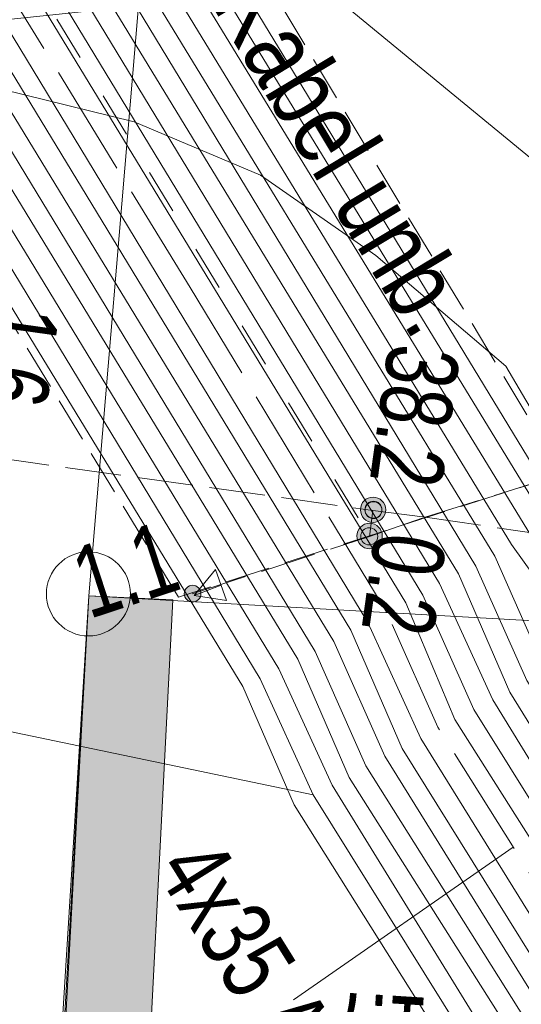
# Model space of a CAD drawing. Header units: metres. Extents: x -740 to 758, y -633 to 854.
# Tile 223 of 256: x -395.13 to -391.4, y 268.32 to 275.63. Entities that reach past the tile are written whole.
import ezdxf

# ---------------------------------------------------------------- set-up
doc = ezdxf.new("R2010")
doc.units = ezdxf.units.M
doc.header["$MEASUREMENT"] = 0
for name, pattern in [('333_125', [0.4576, 0.3328, -0.1248]), ('333_333', [0.6656, 0.3328, -0.3328]), ('416_125', [0.5408, 0.416, -0.1248]), ('832_208', [1.04, 0.832, -0.208])]:
    doc.linetypes.add(name, pattern=pattern)
for name, color, linetype in [('Grundkarte.LOVION', 7, 'Continuous'), ('Strom.LOVION', 7, 'Continuous'), ('StromBemass.LOVION', 7, 'Continuous'), ('Telko.LOVION', 7, 'Continuous')]:
    doc.layers.add(name, color=color, linetype=linetype)
doc.styles.add('ERSTELLTER_STIL_1', font='arial.ttf')

msp = doc.modelspace()

# ---------------------------------------------------------------- hatches: boundary and pattern name
at = {"layer": 'Grundkarte.LOVION', "linetype": 'Continuous', "lineweight": 18}
msp.add_hatch(color=254, dxfattribs=at).paths.add_polyline_path([(-389.4905, 266.1198), (-394.2434, 266.3644), (-393.9895, 271.3251), (-394.6129, 271.3528), (-394.9209, 265.7366), (-389.5125, 265.4378)])
at = {"layer": 'StromBemass.LOVION', "linetype": 'Continuous', "lineweight": 13}
for points in [[(-392.4286, 271.9334), (-392.4217, 271.9429), (-392.416, 271.9533), (-392.4117, 271.9643), (-392.4088, 271.9757), (-392.4074, 271.9874), (-392.4074, 271.9992), (-392.4089, 272.0109), (-392.4119, 272.0223), (-392.4163, 272.0333), (-392.422, 272.0436), (-392.4289, 272.0531), (-392.437, 272.0617), (-392.4462, 272.0692), (-392.4561, 272.0755), (-392.4668, 272.0805), (-392.4781, 272.0841), (-392.4897, 272.0862), (-392.5014, 272.0869), (-392.5132, 272.0862), (-392.5248, 272.0839), (-392.536, 272.0802), (-392.5466, 272.0752), (-392.5566, 272.0688), (-392.5656, 272.0613), (-392.5737, 272.0527), (-392.5806, 272.0431), (-392.5862, 272.0327), (-392.5906, 272.0218), (-392.5934, 272.0103), (-392.5949, 271.9986), (-392.5949, 271.9868), (-392.5933, 271.9751), (-392.5904, 271.9637), (-392.586, 271.9527), (-392.5803, 271.9424), (-392.5733, 271.9329), (-392.5652, 271.9243), (-392.5561, 271.9168), (-392.5461, 271.9106), (-392.5354, 271.9056), (-392.5242, 271.902), (-392.5126, 271.8998), (-392.5008, 271.8991), (-392.4891, 271.8999), (-392.4775, 271.9021), (-392.4663, 271.9058), (-392.4556, 271.9108), (-392.4457, 271.9172), (-392.4366, 271.9247)], [(-392.4493, 271.9528), (-392.4446, 271.9593), (-392.4408, 271.9662), (-392.4379, 271.9736), (-392.4359, 271.9814), (-392.435, 271.9893), (-392.435, 271.9972), (-392.436, 272.0051), (-392.438, 272.0128), (-392.441, 272.0202), (-392.4448, 272.0271), (-392.4495, 272.0336), (-392.455, 272.0393), (-392.4611, 272.0444), (-392.4679, 272.0486), (-392.4751, 272.052), (-392.4826, 272.0544), (-392.4905, 272.0559), (-392.4984, 272.0564), (-392.5063, 272.0559), (-392.5142, 272.0543), (-392.5217, 272.0519), (-392.5289, 272.0484), (-392.5356, 272.0442), (-392.5417, 272.0391), (-392.5471, 272.0333), (-392.5518, 272.0268), (-392.5556, 272.0198), (-392.5585, 272.0124), (-392.5605, 272.0047), (-392.5614, 271.9968), (-392.5614, 271.9888), (-392.5604, 271.981), (-392.5584, 271.9733), (-392.5554, 271.9659), (-392.5516, 271.9589), (-392.5469, 271.9525), (-392.5414, 271.9467), (-392.5353, 271.9417), (-392.5285, 271.9374), (-392.5213, 271.934), (-392.5138, 271.9316), (-392.5059, 271.9301), (-392.498, 271.9297), (-392.4901, 271.9302), (-392.4822, 271.9317), (-392.4747, 271.9342), (-392.4675, 271.9376), (-392.4608, 271.9419), (-392.4547, 271.947)], [(-392.449, 271.9501), (-392.4444, 271.9565), (-392.4406, 271.9634), (-392.4377, 271.9707), (-392.4358, 271.9784), (-392.4348, 271.9862), (-392.4348, 271.9941), (-392.4358, 272.0019), (-392.4378, 272.0095), (-392.4408, 272.0169), (-392.4446, 272.0238), (-392.4492, 272.0301), (-392.4547, 272.0359), (-392.4607, 272.0409), (-392.4674, 272.0451), (-392.4746, 272.0484), (-392.4821, 272.0508), (-392.4898, 272.0523), (-392.4977, 272.0527), (-392.5056, 272.0522), (-392.5133, 272.0507), (-392.5208, 272.0483), (-392.5279, 272.0449), (-392.5346, 272.0406), (-392.5406, 272.0356), (-392.546, 272.0298), (-392.5506, 272.0234), (-392.5544, 272.0165), (-392.5573, 272.0092), (-392.5592, 272.0015), (-392.5602, 271.9937), (-392.5602, 271.9858), (-392.5591, 271.978), (-392.5572, 271.9704), (-392.5542, 271.963), (-392.5504, 271.9561), (-392.5458, 271.9498), (-392.5403, 271.944), (-392.5342, 271.939), (-392.5276, 271.9348), (-392.5204, 271.9315), (-392.5129, 271.9291), (-392.5052, 271.9276), (-392.4973, 271.9272), (-392.4894, 271.9277), (-392.4817, 271.9292), (-392.4742, 271.9316), (-392.4671, 271.935), (-392.4604, 271.9393), (-392.4544, 271.9443)], [(-392.4539, 271.7382), (-392.4469, 271.7478), (-392.4413, 271.7582), (-392.4369, 271.7693), (-392.434, 271.7808), (-392.4326, 271.7925), (-392.4326, 271.8044), (-392.4341, 271.8161), (-392.4371, 271.8276), (-392.4415, 271.8386), (-392.4473, 271.8489), (-392.4543, 271.8585), (-392.4624, 271.8671), (-392.4715, 271.8746), (-392.4816, 271.881), (-392.4923, 271.886), (-392.5036, 271.8896), (-392.5152, 271.8918), (-392.5271, 271.8925), (-392.5389, 271.8917), (-392.5505, 271.8894), (-392.5618, 271.8857), (-392.5725, 271.8807), (-392.5824, 271.8743), (-392.5916, 271.8667), (-392.5996, 271.858), (-392.6066, 271.8484), (-392.6122, 271.838), (-392.6166, 271.827), (-392.6195, 271.8155), (-392.6209, 271.8038), (-392.6209, 271.7919), (-392.6194, 271.7802), (-392.6164, 271.7687), (-392.612, 271.7577), (-392.6062, 271.7473), (-392.5992, 271.7378), (-392.5911, 271.7292), (-392.582, 271.7216), (-392.5719, 271.7153), (-392.5612, 271.7103), (-392.5499, 271.7067), (-392.5383, 271.7045), (-392.5264, 271.7038), (-392.5146, 271.7046), (-392.503, 271.7068), (-392.4917, 271.7105), (-392.481, 271.7156), (-392.4711, 271.722), (-392.462, 271.7296)], [(-392.4804, 271.7551), (-392.4757, 271.7615), (-392.4719, 271.7685), (-392.469, 271.7759), (-392.467, 271.7836), (-392.4661, 271.7915), (-392.4661, 271.7995), (-392.4671, 271.8074), (-392.4691, 271.8151), (-392.4721, 271.8225), (-392.4759, 271.8294), (-392.4806, 271.8359), (-392.4861, 271.8416), (-392.4922, 271.8467), (-392.499, 271.8509), (-392.5062, 271.8543), (-392.5137, 271.8567), (-392.5216, 271.8582), (-392.5295, 271.8587), (-392.5375, 271.8582), (-392.5453, 271.8566), (-392.5528, 271.8542), (-392.56, 271.8507), (-392.5667, 271.8465), (-392.5728, 271.8414), (-392.5783, 271.8356), (-392.5829, 271.8291), (-392.5867, 271.8221), (-392.5896, 271.8147), (-392.5916, 271.807), (-392.5926, 271.7991), (-392.5925, 271.7911), (-392.5915, 271.7832), (-392.5895, 271.7755), (-392.5866, 271.7682), (-392.5827, 271.7612), (-392.578, 271.7548), (-392.5725, 271.749), (-392.5664, 271.7439), (-392.5597, 271.7397), (-392.5524, 271.7363), (-392.5449, 271.7339), (-392.537, 271.7324), (-392.5291, 271.732), (-392.5212, 271.7325), (-392.5134, 271.734), (-392.5058, 271.7365), (-392.4986, 271.7399), (-392.4919, 271.7442), (-392.4858, 271.7493)], [(-393.7938, 271.3302), (-393.7892, 271.3366), (-393.7855, 271.3434), (-393.7826, 271.3507), (-393.7807, 271.3582), (-393.7798, 271.366), (-393.7798, 271.3738), (-393.7808, 271.3815), (-393.7827, 271.3891), (-393.7856, 271.3963), (-393.7894, 271.4031), (-393.794, 271.4094), (-393.7994, 271.4151), (-393.8054, 271.4201), (-393.812, 271.4242), (-393.8191, 271.4275), (-393.8265, 271.4299), (-393.8342, 271.4313), (-393.842, 271.4318), (-393.8497, 271.4313), (-393.8574, 271.4298), (-393.8648, 271.4274), (-393.8719, 271.424), (-393.8784, 271.4198), (-393.8844, 271.4148), (-393.8898, 271.4091), (-393.8943, 271.4028), (-393.8981, 271.396), (-393.9009, 271.3887), (-393.9028, 271.3811), (-393.9038, 271.3734), (-393.9037, 271.3656), (-393.9027, 271.3579), (-393.9008, 271.3503), (-393.8979, 271.3431), (-393.8941, 271.3362), (-393.8895, 271.3299), (-393.8841, 271.3243), (-393.8781, 271.3193), (-393.8715, 271.3152), (-393.8644, 271.3119), (-393.857, 271.3095), (-393.8494, 271.308), (-393.8416, 271.3076), (-393.8338, 271.3081), (-393.8261, 271.3096), (-393.8187, 271.312), (-393.8117, 271.3154), (-393.8051, 271.3196), (-393.7991, 271.3245)]]:
    msp.add_hatch(color=7, dxfattribs=at).paths.add_polyline_path(points)

# ---------------------------------------------------------------- linework, layer by layer
at = {"layer": 'Grundkarte.LOVION', "color": 253, "linetype": 'Continuous', "lineweight": 18}
msp.add_lwpolyline([(-373.7598, 266.6529), (-373.5257, 270.6067), (-388.9725, 271.4018), (-389.2713, 265.9934), (-389.4791, 266.0027), (-394.9346, 266.1786), (-394.6129, 271.3528), (-394.2432, 275.7337), (-398.5439, 275.2836), (-400.6782, 275.0454), (-402.4026, 274.8472), (-405.9743, 274.498), (-407.8273, 274.4055), (-409.7974, 274.3016), (-411.741, 274.2298)], dxfattribs=at)
at = {"layer": 'Grundkarte.LOVION', "color": 8, "linetype": 'Continuous', "lineweight": 18}
for points in [[(-370.9864, 270.0274), (-394.6129, 271.3528), (-396.4756, 239.0138)], [(-396.4756, 239.0138), (-394.6129, 271.3528), (-370.9864, 270.0274)]]:
    msp.add_lwpolyline(points, dxfattribs=at)
at = {"layer": 'Grundkarte.LOVION', "color": 7, "linetype": 'Continuous', "lineweight": 13}
msp.add_lwpolyline([(-389.4905, 266.1198), (-389.5125, 265.4378), (-394.9209, 265.7366), (-394.6129, 271.3528), (-393.9895, 271.3251), (-394.2434, 266.3644)], close=True, dxfattribs=at)
at = {"layer": 'Grundkarte.LOVION', "color": 9, "linetype": 'Continuous', "lineweight": 18}
msp.add_circle((-394.6163, 271.3684), 0.3123, dxfattribs=at)
at = {"layer": 'Strom.LOVION', "color": 1, "linetype": 'Continuous', "lineweight": 18}
for points in [[(-406.6619, 289.8442), (-406.286, 289.7775), (-403.9044, 287.3355), (-399.809, 286.2582), (-396.6124, 285.7579), (-394.8532, 285.1467), (-394.6339, 285.0203), (-394.5743, 284.8636), (-394.854, 284.0974), (-396.4839, 280.9676), (-396.5995, 280.3357), (-396.6277, 280.1704), (-391.4729, 271.7337), (-391.2847, 271.4713), (-390.0028, 269.3947), (-389.5529, 269.0249), (-389.092, 268.9961)], [(-402.7691, 289.1756), (-397.4683, 287.8614), (-395.8451, 287.2812), (-395.4273, 286.9378), (-394.2498, 285.3239), (-394.1001, 284.8509), (-394.4666, 283.9136), (-396.0569, 280.8321), (-396.1029, 280.5468), (-396.1414, 280.3361), (-396.1489, 280.2615), (-391.0962, 271.9626), (-390.908, 271.7002), (-389.6641, 269.7086), (-389.3748, 269.4709), (-389.0631, 269.457)], [(-402.9896, 288.7107), (-397.4954, 287.5336), (-397.2818, 287.4658), (-396.0639, 286.9494), (-395.8607, 286.8363), (-394.4358, 285.2614), (-394.3876, 285.2218), (-394.2626, 284.8498), (-394.6055, 283.9739), (-396.1958, 280.8924), (-396.2907, 280.3511), (-396.3085, 280.2311), (-391.2076, 271.8926), (-389.7726, 269.6093), (-389.4191, 269.3188), (-389.0781, 269.3078)], [(-402.7532, 288.4087), (-397.6981, 287.1887), (-396.588, 286.8686), (-396.2827, 286.6177), (-394.6218, 285.1989), (-394.4961, 285.1225), (-394.425, 284.8486), (-394.7312, 284.0503), (-396.3479, 280.9366), (-396.437, 280.3368), (-396.4681, 280.2007), (-391.3322, 271.8065), (-391.1572, 271.5281), (-389.8811, 269.5101), (-389.4794, 269.1799), (-389.077, 269.1453)], [(-421.1172, 286.9974), (-414.9983, 286.3839), (-413.2912, 286.004), (-410.016, 285.3045), (-408.4082, 285.0332), (-405.4998, 284.6082), (-400.8211, 283.913), (-398.7684, 283.626), (-398.3077, 282.8435), (-398.7809, 279.9746), (-393.2003, 270.8111), (-392.8056, 269.9482), (-391.5938, 267.983), (-390.3565, 266.9661), (-389.2268, 266.8992)], [(-389.1819, 267.3469), (-390.1784, 267.4121), (-391.2551, 268.2969), (-392.413, 270.164), (-392.7916, 271.0136), (-397.8253, 279.27), (-398.3021, 280.0657), (-397.9669, 282.0788), (-397.8393, 282.8893), (-397.8829, 283.0328), (-398.529, 284.0484), (-400.7601, 284.3475), (-405.0496, 284.9921), (-408.3341, 285.4838), (-409.9258, 285.7419), (-414.892, 286.8081)], [(-412.6896, 286.048), (-409.985, 285.4406), (-408.3772, 285.1692), (-405.4848, 284.7574), (-400.8061, 284.0622), (-398.6789, 283.7677), (-398.1481, 282.8738), (-398.5782, 280.3195), (-398.6213, 280.005), (-393.0597, 270.884), (-392.6782, 270.005), (-391.4721, 268.0984), (-390.283, 267.1211), (-389.2119, 267.0485), (-386.5209, 266.883), (-386.2838, 266.8766), (-386.3731, 265.5231), (-386.8761, 256.4594), (-387.0386, 256.4583)], [(-406.4804, 285.8719), (-398.1735, 284.6447), (-396.6667, 284.3487), (-396.4768, 284.2195), (-396.3339, 283.9675), (-396.2267, 283.4755), (-396.3825, 282.4997), (-396.7873, 280.14), (-391.5974, 271.6476), (-391.2188, 270.798), (-390.2199, 269.1962), (-389.6574, 268.7339), (-389.1219, 268.6976)], [(-410.9223, 285.8071), (-409.9407, 285.5927), (-408.349, 285.3345), (-403.6118, 284.645), (-400.7751, 284.1982), (-398.6185, 283.9066), (-398.0235, 282.9599), (-397.9857, 282.8749), (-398.1754, 281.7924), (-398.4617, 280.0354), (-397.6349, 278.6827), (-392.9322, 270.9408), (-392.5536, 270.0911), (-391.3636, 268.1977), (-390.2227, 267.26), (-389.1969, 267.1977), (-386.522, 267.0455), (-386.1357, 267.0241), (-386.172, 266.4886), (-386.7574, 255.8503), (-387.0691, 255.8642)], [(-407.9885, 285.5767), (-403.3259, 284.8946), (-400.7451, 284.4967), (-398.4394, 284.1902), (-397.7583, 283.1188), (-397.6929, 282.9036), (-398.1425, 280.0961), (-397.9136, 279.7195), (-392.667, 271.0997), (-392.2855, 270.2208), (-391.1466, 268.3962), (-390.1181, 267.551), (-389.183, 267.5094)], [(-403.7776, 285.1313), (-401.861, 284.8753), (-398.2327, 284.3434), (-398.0513, 284.302), (-397.8406, 284.2635), (-397.6214, 284.1371), (-397.4653, 283.9012), (-397.4321, 283.7123), (-397.5258, 283.0086), (-397.6328, 282.2888), (-397.999, 280.1397), (-397.2611, 278.941), (-392.5396, 271.1565), (-392.1449, 270.2936), (-391.022, 268.4823), (-390.0739, 267.7031), (-389.1813, 267.6426)], [(-405.3091, 282.8092), (-404.409, 282.8233), (-400.3696, 282.9226), (-398.7356, 283.8952), (-397.5364, 284.175), (-396.9166, 283.8809), (-396.8058, 283.6553), (-396.5787, 283.1455), (-396.6247, 282.8602), (-396.804, 281.823), (-397.0133, 280.4873), (-397.0547, 280.3059), (-396.6347, 279.6377), (-391.7381, 271.5747), (-391.3595, 270.7251), (-390.3284, 269.0969), (-389.7178, 268.595), (-389.1076, 268.5512)], [(-402.1979, 282.7291), (-400.326, 282.7791), (-398.6789, 283.7677), (-397.5646, 284.0097), (-397.0251, 283.7817), (-396.7411, 283.1444), (-396.7739, 282.8752), (-396.9401, 281.8541), (-397.1758, 280.4862), (-397.2143, 280.2756), (-396.7214, 279.4666), (-391.8656, 271.518), (-391.4841, 270.639), (-390.4662, 268.9947), (-389.762, 268.4429), (-389.1225, 268.402)], [(-405.5308, 282.5067), (-404.4097, 282.5276), (-400.2956, 282.6195), (-398.6353, 283.6242), (-397.5796, 283.8604), (-397.1468, 283.6663), (-397.055, 283.4832), (-396.9007, 283.114), (-396.926, 282.9194), (-397.0893, 281.869), (-397.3382, 280.4851), (-397.3739, 280.2452), (-396.8489, 279.4098), (-392.0062, 271.4451), (-391.6115, 270.5822), (-390.5747, 268.8955), (-389.8355, 268.2879), (-389.1375, 268.2527)], [(-405.1915, 282.3625), (-404.3954, 282.3813), (-400.252, 282.476), (-398.5624, 283.4836), (-397.5785, 283.698), (-397.2525, 283.5377), (-397.1957, 283.4103), (-397.0471, 283.0997), (-397.0752, 282.9344), (-397.2546, 281.8972), (-397.4714, 280.4869), (-397.5335, 280.2148), (-396.9735, 279.3238), (-392.1308, 271.359), (-391.7522, 270.5094), (-390.6832, 268.7962), (-389.8958, 268.1491), (-389.1525, 268.1035)], [(-405.1621, 283.1191), (-402.9785, 283.1552), (-400.4568, 283.2097), (-399.8017, 283.6136), (-398.8448, 283.5003), (-398.4644, 282.7838), (-398.6691, 281.552), (-398.9405, 279.9442), (-398.0626, 278.5227), (-393.341, 270.7382), (-392.9463, 269.8754), (-391.7023, 267.8838), (-390.4007, 266.814), (-389.2418, 266.75), (-389.2125, 266.7528)], [(-403.702, 282.2422), (-400.2084, 282.3325), (-398.5188, 283.34), (-397.6066, 283.5327), (-397.361, 283.4385), (-397.3231, 283.3535), (-397.2067, 283.0693), (-397.2245, 282.9494), (-397.3907, 281.9282), (-397.6338, 280.4858), (-397.6798, 280.2005), (-397.098, 279.2377), (-392.2582, 271.3022), (-391.8928, 270.4365), (-390.7917, 268.6969), (-389.9401, 267.9969), (-389.1674, 267.9543)], [(-403.7603, 282.9901), (-401.1215, 283.056), (-400.4132, 283.0662), (-399.7581, 283.4701), (-398.9183, 283.3453), (-398.624, 282.7534), (-398.8034, 281.7162), (-399.0512, 280.1698), (-399.1001, 279.9138), (-398.1493, 278.3517), (-393.4685, 270.6814), (-393.087, 269.8025), (-391.8269, 267.7977), (-390.4611, 266.6751), (-389.2275, 266.6036)], [(-446.8752, 279.4398), (-434.8375, 276.3311), (-427.6897, 274.4142), (-418.8987, 273.6777), (-408.879, 273.9776), (-404.8085, 274.213), (-399.9395, 274.8959), (-397.0411, 275.1793), (-395.2617, 275.1168), (-394.2773, 274.8732), (-393.3371, 274.4774), (-392.4809, 273.8814), (-391.5138, 273.0597), (-390.9292, 272.0676), (-391.2153, 271.0643), (-390.8114, 270.4092)]]:
    msp.add_lwpolyline(points, dxfattribs=at)
at = {"layer": 'Strom.LOVION', "color": 5, "linetype": '832_208', "lineweight": 18}
msp.add_lwpolyline([(-388.5586, 267.3192), (-388.4925, 267.3996), (-388.5068, 267.546), (-388.6543, 267.6941), (-388.8254, 267.7808), (-390.0004, 267.858), (-390.9002, 268.5976), (-392.0203, 270.3797), (-392.3989, 271.2294), (-393.8614, 273.643), (-396.5519, 278.035), (-397.8394, 280.1701), (-397.5399, 281.9432), (-395.4286, 284.3811), (-395.1488, 285.1473), (-395.2204, 285.8792), (-395.4861, 286.1784), (-395.7971, 286.4879), (-396.1478, 286.7491), (-396.557, 287.0047), (-396.7573, 287.0885)], dxfattribs=at)
at = {"layer": 'Strom.LOVION', "color": 7, "linetype": '333_125', "lineweight": 13}
msp.add_lwpolyline([(-396.0036, 280.4383), (-391.0956, 272.2582), (-393.947, 271.344), (-395.5496, 273.9804), (-396.5542, 275.6407), (-396.7052, 275.5225), (-399.3343, 279.8909)], close=True, dxfattribs=at)
at = {"layer": 'Strom.LOVION', "color": 9, "linetype": '333_333', "lineweight": 18}
msp.add_lwpolyline([(-397.6052, 280.193), (-392.5279, 271.7931)], dxfattribs=at)
at = {"layer": 'Strom.LOVION', "color": 49, "linetype": 'Continuous', "lineweight": 18}
msp.add_lwpolyline([(-396.2993, 273.7888), (-396.8988, 270.7007), (-392.9463, 269.8754)], dxfattribs=at)
at = {"layer": 'Strom.LOVION', "color": 7, "linetype": 'Continuous', "lineweight": 13}
msp.add_lwpolyline([(-391.4603, 269.4887), (-393.0931, 268.3537)], dxfattribs=at)
at = {"layer": 'StromBemass.LOVION', "color": 7, "linetype": '416_125', "lineweight": 13}
for points in [[(-412.4613, 274.7948), (-410.4833, 274.5153), (-409.5396, 274.3859), (-408.8198, 274.2789), (-406.7218, 273.9816), (-405.0584, 273.7452), (-404.9091, 273.7303), (-404.8638, 273.7199), (-403.4856, 273.5296), (-400.3693, 273.0953), (-400.2201, 273.0804), (-399.2764, 272.951), (-398.6312, 272.8515), (-397.7168, 272.7192), (-396.997, 272.6123), (-395.8588, 272.4575), (-392.5026, 271.9877), (-392.1134, 271.9371), (-391.0791, 271.787), (-388.9225, 271.4954), (-384.8223, 271.2756), (-383.8258, 271.2104), (-382.5337, 271.1447), (-380.5275, 271.0305)], [(-393.846, 271.3687), (-392.5279, 271.7931), (-392.1134, 271.9371), (-391.0956, 272.2582)], [(-392.5279, 271.7931), (-392.5026, 271.9877)]]:
    msp.add_lwpolyline(points, dxfattribs=at)
at = {"layer": 'StromBemass.LOVION', "color": 7, "linetype": 'Continuous', "lineweight": 13}
msp.add_lwpolyline([(-393.8299, 271.3555), (-393.59, 271.3198), (-393.6714, 271.5483)], close=True, dxfattribs=at)
msp.add_lwpolyline([(-393.8299, 271.3555), (-393.6307, 271.434)], dxfattribs=at)
for centre, radius in [((-392.5011, 271.993), 0.0939), ((-392.4982, 271.993), 0.0634), ((-392.4975, 271.9899), 0.0628), ((-392.5268, 271.7981), 0.0943), ((-392.5293, 271.7953), 0.0634), ((-393.8418, 271.3697), 0.0621)]:
    msp.add_circle(centre, radius, dxfattribs=at)
at = {"layer": 'Telko.LOVION', "color": 49, "linetype": 'Continuous', "lineweight": 18}
msp.add_lwpolyline([(-393.7832, 276.621), (-391.0032, 274.3362), (-388.3347, 275.9123)], dxfattribs=at)

# ---------------------------------------------------------------- texts
at = {"layer": 'Strom.LOVION', "color": 7, "linetype": 'Continuous', "lineweight": 13, "insert": (-395.3603, 278.1762), "char_height": 0.549169, "attachment_point": 7, "rotation": 301.02256, "style": 'ERSTELLTER_STIL_1'}
msp.add_mtext('{\\A1;\\W0.79998x;Lagen der Kabel unb.}', dxfattribs=at)
at = {"layer": 'Strom.LOVION', "color": 5, "linetype": 'Continuous', "lineweight": 18, "insert": (-394.1337, 269.3157), "char_height": 0.533547, "attachment_point": 7, "rotation": 301.95794, "style": 'ERSTELLTER_STIL_1'}
msp.add_mtext('{\\A1;\\W0.72506x;4x35 AL  inaktiv}', dxfattribs=at)
at = {"layer": 'StromBemass.LOVION', "color": 7, "linetype": 'Continuous', "lineweight": 13, "attachment_point": 7, "style": 'ERSTELLTER_STIL_1'}
for s, insert, char_height, rotation in [('{\\A1;\\W0.71557x;1.6}', (-395.366, 273.5415), 0.533549, 262.02245), ('{\\A1;\\W0.71557x;38.2}', (-392.3893, 273.2404), 0.533549, 262.02245), ('{\\A1;\\W0.71559x;1.1}', (-394.6111, 271.1798), 0.533544, 18.18069), ('{\\A1;\\W0.71558x;0.2}', (-392.4918, 271.843), 0.533543, 262.02235), ('{\\A1;\\W0.71558x;1.7}', (-392.0846, 268.368), 0.533545, 176.3866)]:
    msp.add_mtext(s, dxfattribs=dict(at, insert=insert, char_height=char_height, rotation=rotation))
at = {"layer": 'Telko.LOVION', "color": 220, "linetype": 'Continuous', "lineweight": 18, "insert": (-393.0671, 277.1469), "char_height": 0.889217, "attachment_point": 7, "rotation": 320.58413, "style": 'ERSTELLTER_STIL_1'}
msp.add_mtext('{\\A1;\\W0.71562x;681312}', dxfattribs=at)
at = {"layer": 'Telko.LOVION', "color": 7, "linetype": 'Continuous', "lineweight": 13, "insert": (-400.2272, 267.8651), "char_height": 1.422785, "attachment_point": 7, "rotation": 320.58413, "style": 'ERSTELLTER_STIL_1'}
msp.add_mtext('{\\A1;\\W0.71559x;LA76801/002}', dxfattribs=at)

doc.saveas('drawing.dxf')
